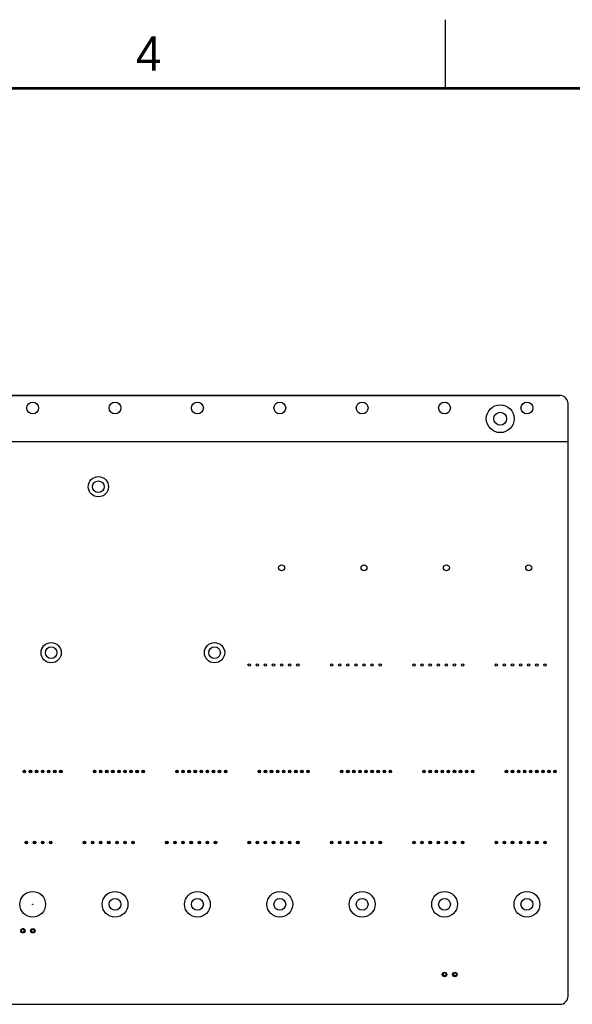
# Model space of a CAD drawing. Header units: inches. Extents: x 0 to 34, y 0 to 22.
# Tile 50 of 59: x 18.2 to 22.2, y 14.8 to 22. Entities that reach past the tile are written whole.
import ezdxf

# ---------------------------------------------------------------- set-up
doc = ezdxf.new("R2010")
doc.units = ezdxf.units.IN
doc.header["$LTSCALE"] = 1.87
doc.header["$MEASUREMENT"] = 0
doc.layers.get('0').update_dxf_attribs({"linetype": 'CONTINUOUS'})
for name, color, linetype in [('5_ALL_CURVES', 7, 'CONTINUOUS'), ('COSMETIC', 7, 'CONTINUOUS'), ('DATUMCURVES', 7, 'CONTINUOUS')]:
    doc.layers.add(name, color=color, linetype=linetype)
doc.styles.add('TEXTSTYLE_2', font='txt')

msp = doc.modelspace()

# ---------------------------------------------------------------- linework, layer by layer
at = {"color": 2, "linetype": 'CONTINUOUS'}
msp.add_line((21.25002, 22), (21.25002, 21.5), dxfattribs=at)
at = {"color": 7, "linetype": 'CONTINUOUS'}
for p, q in [((22.08588, 19.26132), (9.78323, 19.26132)), ((22.14494, 14.88338), (22.14494, 19.20227)), ((18.18205, 16.51508), (18.18205, 16.52936)), ((18.18795, 16.52689), (18.18205, 16.52689)), ((18.18795, 16.51508), (18.18205, 16.51508)), ((18.18795, 16.52948), (18.18795, 16.51508)), ((18.23519, 16.52689), (18.22338, 16.52689)), ((18.22338, 16.51508), (18.22338, 16.52689)), ((18.22338, 16.51508), (18.23519, 16.51508)), ((18.23519, 16.51508), (18.23519, 16.52689)), ((18.27949, 16.52689), (18.26768, 16.52689)), ((18.26768, 16.51508), (18.26768, 16.52689)), ((18.26768, 16.51508), (18.27949, 16.51508)), ((18.27949, 16.51508), (18.27949, 16.52689)), ((18.31492, 16.51508), (18.31492, 16.52945)), ((18.32082, 16.52689), (18.31492, 16.52689)), ((18.32082, 16.51508), (18.31492, 16.51508)), ((18.32082, 16.52939), (18.32082, 16.51508)), ((18.36807, 16.52689), (18.35626, 16.52689)), ((18.35626, 16.51508), (18.35626, 16.52689)), ((18.35626, 16.51508), (18.36807, 16.51508)), ((18.36807, 16.51508), (18.36807, 16.52689)), ((18.41236, 16.52689), (18.40055, 16.52689)), ((18.40055, 16.51508), (18.40055, 16.52689)), ((18.40055, 16.51508), (18.41236, 16.51508)), ((18.41236, 16.51508), (18.41236, 16.52689)), ((18.44779, 16.51508), (18.44779, 16.52954)), ((18.4537, 16.52689), (18.44779, 16.52689)), ((18.4537, 16.51508), (18.44779, 16.51508)), ((18.4537, 16.5293), (18.4537, 16.51508)), ((18.70232, 16.52689), (18.69051, 16.52689)), ((18.69051, 16.51508), (18.69051, 16.52689)), ((18.69051, 16.51508), (18.70232, 16.51508)), ((18.70232, 16.51508), (18.70232, 16.52689)), ((18.74661, 16.52689), (18.7348, 16.52689)), ((18.7348, 16.51508), (18.7348, 16.52689)), ((18.7348, 16.51508), (18.74661, 16.51508)), ((18.74661, 16.51508), (18.74661, 16.52689)), ((18.78205, 16.51508), (18.78205, 16.52936)), ((18.78795, 16.52689), (18.78205, 16.52689)), ((18.78795, 16.51508), (18.78205, 16.51508)), ((18.78795, 16.52948), (18.78795, 16.51508)), ((18.83519, 16.52689), (18.82338, 16.52689)), ((18.82338, 16.51508), (18.82338, 16.52689)), ((18.82338, 16.51508), (18.83519, 16.51508)), ((18.83519, 16.51508), (18.83519, 16.52689)), ((18.87949, 16.52689), (18.86768, 16.52689)), ((18.86768, 16.51508), (18.86768, 16.52689)), ((18.86768, 16.51508), (18.87949, 16.51508)), ((18.87949, 16.51508), (18.87949, 16.52689)), ((18.91492, 16.51508), (18.91492, 16.52945)), ((18.92082, 16.52689), (18.91492, 16.52689)), ((18.92082, 16.51508), (18.91492, 16.51508)), ((18.92082, 16.52939), (18.92082, 16.51508)), ((18.96807, 16.52689), (18.95626, 16.52689)), ((18.95626, 16.51508), (18.95626, 16.52689)), ((18.95626, 16.51508), (18.96807, 16.51508)), ((18.96807, 16.51508), (18.96807, 16.52689)), ((19.01236, 16.52689), (19.00055, 16.52689)), ((19.00055, 16.51508), (19.00055, 16.52689)), ((19.00055, 16.51508), (19.01236, 16.51508)), ((19.01236, 16.51508), (19.01236, 16.52689)), ((19.04779, 16.51508), (19.04779, 16.52954)), ((19.0537, 16.52689), (19.04779, 16.52689)), ((19.0537, 16.51508), (19.04779, 16.51508)), ((19.0537, 16.5293), (19.0537, 16.51508)), ((19.30232, 16.52689), (19.29051, 16.52689)), ((19.29051, 16.51508), (19.29051, 16.52689)), ((19.29051, 16.51508), (19.30232, 16.51508)), ((19.30232, 16.51508), (19.30232, 16.52689)), ((19.34661, 16.52689), (19.3348, 16.52689)), ((19.3348, 16.51508), (19.3348, 16.52689)), ((19.3348, 16.51508), (19.34661, 16.51508)), ((19.34661, 16.51508), (19.34661, 16.52689)), ((19.38205, 16.51508), (19.38205, 16.52936)), ((19.38795, 16.52689), (19.38205, 16.52689)), ((19.38795, 16.51508), (19.38205, 16.51508)), ((19.38795, 16.52948), (19.38795, 16.51508)), ((19.43519, 16.52689), (19.42338, 16.52689)), ((19.42338, 16.51508), (19.42338, 16.52689)), ((19.42338, 16.51508), (19.43519, 16.51508)), ((19.43519, 16.51508), (19.43519, 16.52689)), ((19.47949, 16.52689), (19.46768, 16.52689)), ((19.46768, 16.51508), (19.46768, 16.52689)), ((19.46768, 16.51508), (19.47949, 16.51508)), ((19.47949, 16.51508), (19.47949, 16.52689)), ((19.51492, 16.51508), (19.51492, 16.52945)), ((19.52082, 16.52689), (19.51492, 16.52689)), ((19.52082, 16.51508), (19.51492, 16.51508)), ((19.52082, 16.52939), (19.52082, 16.51508)), ((19.56807, 16.52689), (19.55626, 16.52689)), ((19.55626, 16.51508), (19.55626, 16.52689)), ((19.55626, 16.51508), (19.56807, 16.51508)), ((19.56807, 16.51508), (19.56807, 16.52689)), ((19.61236, 16.52689), (19.60055, 16.52689)), ((19.60055, 16.51508), (19.60055, 16.52689)), ((19.60055, 16.51508), (19.61236, 16.51508)), ((19.61236, 16.51508), (19.61236, 16.52689)), ((19.64779, 16.51508), (19.64779, 16.52954)), ((19.6537, 16.52689), (19.64779, 16.52689)), ((19.6537, 16.51508), (19.64779, 16.51508)), ((19.6537, 16.5293), (19.6537, 16.51508)), ((19.90232, 16.52689), (19.89051, 16.52689)), ((19.89051, 16.51508), (19.89051, 16.52689)), ((19.89051, 16.51508), (19.90232, 16.51508)), ((19.90232, 16.51508), (19.90232, 16.52689)), ((19.94661, 16.52689), (19.9348, 16.52689)), ((19.9348, 16.51508), (19.9348, 16.52689)), ((19.9348, 16.51508), (19.94661, 16.51508)), ((19.94661, 16.51508), (19.94661, 16.52689)), ((19.98205, 16.51508), (19.98205, 16.52936)), ((19.98795, 16.52689), (19.98205, 16.52689)), ((19.98795, 16.51508), (19.98205, 16.51508)), ((19.98795, 16.52948), (19.98795, 16.51508)), ((20.03519, 16.52689), (20.02338, 16.52689)), ((20.02338, 16.51508), (20.02338, 16.52689)), ((20.02338, 16.51508), (20.03519, 16.51508)), ((20.03519, 16.51508), (20.03519, 16.52689)), ((20.07949, 16.52689), (20.06768, 16.52689)), ((20.06768, 16.51508), (20.06768, 16.52689)), ((20.06768, 16.51508), (20.07949, 16.51508)), ((20.07949, 16.51508), (20.07949, 16.52689)), ((20.11492, 16.51508), (20.11492, 16.52945)), ((20.12082, 16.52689), (20.11492, 16.52689)), ((20.12082, 16.51508), (20.11492, 16.51508)), ((20.12082, 16.52939), (20.12082, 16.51508)), ((20.16807, 16.52689), (20.15626, 16.52689)), ((20.15626, 16.51508), (20.15626, 16.52689)), ((20.15626, 16.51508), (20.16807, 16.51508)), ((20.16807, 16.51508), (20.16807, 16.52689)), ((20.21236, 16.52689), (20.20055, 16.52689)), ((20.20055, 16.51508), (20.20055, 16.52689)), ((20.20055, 16.51508), (20.21236, 16.51508)), ((20.21236, 16.51508), (20.21236, 16.52689)), ((20.24779, 16.51508), (20.24779, 16.52954)), ((20.2537, 16.52689), (20.24779, 16.52689)), ((20.2537, 16.51508), (20.24779, 16.51508)), ((20.2537, 16.5293), (20.2537, 16.51508)), ((20.50232, 16.52689), (20.49051, 16.52689)), ((20.49051, 16.51508), (20.49051, 16.52689)), ((20.49051, 16.51508), (20.50232, 16.51508)), ((20.50232, 16.51508), (20.50232, 16.52689)), ((20.54661, 16.52689), (20.5348, 16.52689)), ((20.5348, 16.51508), (20.5348, 16.52689)), ((20.5348, 16.51508), (20.54661, 16.51508)), ((20.54661, 16.51508), (20.54661, 16.52689)), ((20.58205, 16.51508), (20.58205, 16.52936)), ((20.58795, 16.52689), (20.58205, 16.52689)), ((20.58795, 16.51508), (20.58205, 16.51508)), ((20.58795, 16.52948), (20.58795, 16.51508)), ((20.63519, 16.52689), (20.62338, 16.52689)), ((20.62338, 16.51508), (20.62338, 16.52689)), ((20.62338, 16.51508), (20.63519, 16.51508)), ((20.63519, 16.51508), (20.63519, 16.52689)), ((20.67949, 16.52689), (20.66768, 16.52689)), ((20.66768, 16.51508), (20.66768, 16.52689)), ((20.66768, 16.51508), (20.67949, 16.51508)), ((20.67949, 16.51508), (20.67949, 16.52689)), ((20.71492, 16.51508), (20.71492, 16.52945)), ((20.72082, 16.52689), (20.71492, 16.52689)), ((20.72082, 16.51508), (20.71492, 16.51508)), ((20.72082, 16.52939), (20.72082, 16.51508)), ((20.76807, 16.52689), (20.75626, 16.52689)), ((20.75626, 16.51508), (20.75626, 16.52689)), ((20.75626, 16.51508), (20.76807, 16.51508)), ((20.76807, 16.51508), (20.76807, 16.52689)), ((20.81236, 16.52689), (20.80055, 16.52689)), ((20.80055, 16.51508), (20.80055, 16.52689)), ((20.80055, 16.51508), (20.81236, 16.51508)), ((20.81236, 16.51508), (20.81236, 16.52689)), ((20.84779, 16.51508), (20.84779, 16.52954)), ((20.8537, 16.52689), (20.84779, 16.52689)), ((20.8537, 16.51508), (20.84779, 16.51508)), ((20.8537, 16.5293), (20.8537, 16.51508)), ((21.10232, 16.52689), (21.09051, 16.52689)), ((21.09051, 16.51508), (21.09051, 16.52689)), ((21.09051, 16.51508), (21.10232, 16.51508)), ((21.10232, 16.51508), (21.10232, 16.52689)), ((21.14661, 16.52689), (21.1348, 16.52689)), ((21.1348, 16.51508), (21.1348, 16.52689)), ((21.1348, 16.51508), (21.14661, 16.51508)), ((21.14661, 16.51508), (21.14661, 16.52689)), ((21.18205, 16.51508), (21.18205, 16.52936)), ((21.18795, 16.52689), (21.18205, 16.52689)), ((21.18795, 16.51508), (21.18205, 16.51508)), ((21.18795, 16.52948), (21.18795, 16.51508)), ((21.23519, 16.52689), (21.22338, 16.52689)), ((21.22338, 16.51508), (21.22338, 16.52689)), ((21.22338, 16.51508), (21.23519, 16.51508)), ((21.23519, 16.51508), (21.23519, 16.52689)), ((21.27949, 16.52689), (21.26768, 16.52689)), ((21.26768, 16.51508), (21.26768, 16.52689)), ((21.26768, 16.51508), (21.27949, 16.51508)), ((21.27949, 16.51508), (21.27949, 16.52689)), ((21.31492, 16.51508), (21.31492, 16.52945)), ((21.32082, 16.52689), (21.31492, 16.52689)), ((21.32082, 16.51508), (21.31492, 16.51508)), ((21.32082, 16.52939), (21.32082, 16.51508)), ((21.36807, 16.52689), (21.35626, 16.52689)), ((21.35626, 16.51508), (21.35626, 16.52689)), ((21.35626, 16.51508), (21.36807, 16.51508)), ((21.36807, 16.51508), (21.36807, 16.52689)), ((21.41236, 16.52689), (21.40055, 16.52689)), ((21.40055, 16.51508), (21.40055, 16.52689)), ((21.40055, 16.51508), (21.41236, 16.51508)), ((21.41236, 16.51508), (21.41236, 16.52689)), ((21.44779, 16.51508), (21.44779, 16.52954)), ((21.4537, 16.52689), (21.44779, 16.52689)), ((21.4537, 16.51508), (21.44779, 16.51508)), ((21.4537, 16.5293), (21.4537, 16.51508)), ((21.70232, 16.52689), (21.69051, 16.52689)), ((21.69051, 16.51508), (21.69051, 16.52689)), ((21.69051, 16.51508), (21.70232, 16.51508)), ((21.70232, 16.51508), (21.70232, 16.52689)), ((21.74661, 16.52689), (21.7348, 16.52689)), ((21.7348, 16.51508), (21.7348, 16.52689)), ((21.7348, 16.51508), (21.74661, 16.51508)), ((21.74661, 16.51508), (21.74661, 16.52689)), ((21.78205, 16.51508), (21.78205, 16.52936)), ((21.78795, 16.52689), (21.78205, 16.52689)), ((21.78795, 16.51508), (21.78205, 16.51508)), ((21.78795, 16.52948), (21.78795, 16.51508)), ((21.83519, 16.52689), (21.82338, 16.52689)), ((21.82338, 16.51508), (21.82338, 16.52689)), ((21.82338, 16.51508), (21.83519, 16.51508)), ((21.83519, 16.51508), (21.83519, 16.52689)), ((21.87949, 16.52689), (21.86768, 16.52689)), ((21.86768, 16.51508), (21.86768, 16.52689)), ((21.86768, 16.51508), (21.87949, 16.51508)), ((21.87949, 16.51508), (21.87949, 16.52689)), ((21.91492, 16.51508), (21.91492, 16.52945)), ((21.92082, 16.52689), (21.91492, 16.52689)), ((21.92082, 16.51508), (21.91492, 16.51508)), ((21.92082, 16.52939), (21.92082, 16.51508)), ((21.96807, 16.52689), (21.95626, 16.52689)), ((21.95626, 16.51508), (21.95626, 16.52689)), ((21.95626, 16.51508), (21.96807, 16.51508)), ((21.96807, 16.51508), (21.96807, 16.52689)), ((22.01236, 16.52689), (22.00055, 16.52689)), ((22.00055, 16.51508), (22.00055, 16.52689)), ((22.00055, 16.51508), (22.01236, 16.51508)), ((22.01236, 16.51508), (22.01236, 16.52689)), ((22.04779, 16.51508), (22.04779, 16.52954)), ((22.0537, 16.52689), (22.04779, 16.52689)), ((22.0537, 16.51508), (22.04779, 16.51508)), ((22.0537, 16.5293), (22.0537, 16.51508)), ((18.19386, 16.00927), (18.20567, 16.00927)), ((18.19386, 15.99746), (18.19386, 16.00927)), ((18.20567, 16.00647), (18.19386, 16.00647)), ((18.20567, 16.00927), (18.20567, 15.99746)), ((18.25291, 16.00927), (18.26472, 16.00927)), ((18.25291, 15.99746), (18.25291, 16.00927)), ((18.26472, 16.00647), (18.25291, 16.00647)), ((18.26472, 16.00927), (18.26472, 15.99746)), ((18.31197, 16.00927), (18.32378, 16.00927)), ((18.31197, 15.99746), (18.31197, 16.00927)), ((18.32378, 16.00647), (18.31197, 16.00647)), ((18.32378, 16.00927), (18.32378, 15.99746)), ((18.37102, 16.00927), (18.38283, 16.00927)), ((18.37102, 15.99746), (18.37102, 16.00927)), ((18.38283, 16.00647), (18.37102, 16.00647)), ((18.38283, 16.00927), (18.38283, 15.99746)), ((18.61669, 16.00927), (18.6285, 16.00927)), ((18.61669, 15.99746), (18.61669, 16.00927)), ((18.6285, 16.00647), (18.61669, 16.00647)), ((18.6285, 16.00927), (18.6285, 15.99746)), ((18.67575, 16.00927), (18.68756, 16.00927)), ((18.67575, 15.99746), (18.67575, 16.00927)), ((18.68756, 16.00647), (18.67575, 16.00647)), ((18.68756, 16.00927), (18.68756, 15.99746)), ((18.7348, 16.00927), (18.74661, 16.00927)), ((18.7348, 15.99746), (18.7348, 16.00927)), ((18.74661, 16.00647), (18.7348, 16.00647)), ((18.74661, 16.00927), (18.74661, 15.99746)), ((18.79386, 16.00927), (18.80567, 16.00927)), ((18.79386, 15.99746), (18.79386, 16.00927)), ((18.80567, 16.00647), (18.79386, 16.00647)), ((18.80567, 16.00927), (18.80567, 15.99746)), ((18.85291, 16.00927), (18.86472, 16.00927)), ((18.85291, 15.99746), (18.85291, 16.00927)), ((18.86472, 16.00647), (18.85291, 16.00647)), ((18.86472, 16.00927), (18.86472, 15.99746)), ((18.91197, 16.00927), (18.92378, 16.00927)), ((18.91197, 15.99746), (18.91197, 16.00927)), ((18.92378, 16.00647), (18.91197, 16.00647)), ((18.92378, 16.00927), (18.92378, 15.99746)), ((18.97102, 16.00927), (18.98283, 16.00927)), ((18.97102, 15.99746), (18.97102, 16.00927)), ((18.98283, 16.00647), (18.97102, 16.00647)), ((18.98283, 16.00927), (18.98283, 15.99746)), ((19.21669, 16.00927), (19.2285, 16.00927)), ((19.21669, 15.99746), (19.21669, 16.00927)), ((19.2285, 16.00647), (19.21669, 16.00647)), ((19.2285, 16.00927), (19.2285, 15.99746)), ((19.27575, 16.00927), (19.28756, 16.00927)), ((19.27575, 15.99746), (19.27575, 16.00927)), ((19.28756, 16.00647), (19.27575, 16.00647)), ((19.28756, 16.00927), (19.28756, 15.99746)), ((19.3348, 16.00927), (19.34661, 16.00927)), ((19.3348, 15.99746), (19.3348, 16.00927)), ((19.34661, 16.00647), (19.3348, 16.00647)), ((19.34661, 16.00927), (19.34661, 15.99746)), ((19.39386, 16.00927), (19.40567, 16.00927)), ((19.39386, 15.99746), (19.39386, 16.00927)), ((19.40567, 16.00647), (19.39386, 16.00647)), ((19.40567, 16.00927), (19.40567, 15.99746)), ((19.45291, 16.00927), (19.46472, 16.00927)), ((19.45291, 15.99746), (19.45291, 16.00927)), ((19.46472, 16.00647), (19.45291, 16.00647)), ((19.46472, 16.00927), (19.46472, 15.99746)), ((19.51197, 16.00927), (19.52378, 16.00927)), ((19.51197, 15.99746), (19.51197, 16.00927)), ((19.52378, 16.00647), (19.51197, 16.00647)), ((19.52378, 16.00927), (19.52378, 15.99746)), ((19.57102, 16.00927), (19.58283, 16.00927)), ((19.57102, 15.99746), (19.57102, 16.00927)), ((19.58283, 16.00647), (19.57102, 16.00647)), ((19.58283, 16.00927), (19.58283, 15.99746)), ((19.81669, 16.00927), (19.8285, 16.00927)), ((19.81669, 15.99746), (19.81669, 16.00927)), ((19.8285, 16.00647), (19.81669, 16.00647)), ((19.8285, 16.00927), (19.8285, 15.99746)), ((19.87575, 16.00927), (19.88756, 16.00927)), ((19.87575, 15.99746), (19.87575, 16.00927)), ((19.88756, 16.00647), (19.87575, 16.00647)), ((19.88756, 16.00927), (19.88756, 15.99746)), ((19.9348, 16.00927), (19.94661, 16.00927)), ((19.9348, 15.99746), (19.9348, 16.00927)), ((19.94661, 16.00647), (19.9348, 16.00647)), ((19.94661, 16.00927), (19.94661, 15.99746)), ((19.99386, 16.00927), (20.00567, 16.00927)), ((19.99386, 15.99746), (19.99386, 16.00927)), ((20.00567, 16.00647), (19.99386, 16.00647)), ((20.00567, 16.00927), (20.00567, 15.99746)), ((20.05291, 16.00927), (20.06472, 16.00927)), ((20.05291, 15.99746), (20.05291, 16.00927)), ((20.06472, 16.00647), (20.05291, 16.00647)), ((20.06472, 16.00927), (20.06472, 15.99746)), ((20.11197, 16.00927), (20.12378, 16.00927)), ((20.11197, 15.99746), (20.11197, 16.00927)), ((20.12378, 16.00647), (20.11197, 16.00647)), ((20.12378, 16.00927), (20.12378, 15.99746)), ((20.17102, 16.00927), (20.18283, 16.00927)), ((20.17102, 15.99746), (20.17102, 16.00927)), ((20.18283, 16.00647), (20.17102, 16.00647)), ((20.18283, 16.00927), (20.18283, 15.99746)), ((20.41669, 16.00927), (20.4285, 16.00927)), ((20.41669, 15.99746), (20.41669, 16.00927)), ((20.4285, 16.00647), (20.41669, 16.00647)), ((20.4285, 16.00927), (20.4285, 15.99746)), ((20.47575, 16.00927), (20.48756, 16.00927)), ((20.47575, 15.99746), (20.47575, 16.00927)), ((20.48756, 16.00647), (20.47575, 16.00647)), ((20.48756, 16.00927), (20.48756, 15.99746)), ((20.5348, 16.00927), (20.54661, 16.00927)), ((20.5348, 15.99746), (20.5348, 16.00927)), ((20.54661, 16.00647), (20.5348, 16.00647)), ((20.54661, 16.00927), (20.54661, 15.99746)), ((20.59386, 16.00927), (20.60567, 16.00927)), ((20.59386, 15.99746), (20.59386, 16.00927)), ((20.60567, 16.00647), (20.59386, 16.00647)), ((20.60567, 16.00927), (20.60567, 15.99746)), ((20.65291, 16.00927), (20.66472, 16.00927)), ((20.65291, 15.99746), (20.65291, 16.00927)), ((20.66472, 16.00647), (20.65291, 16.00647)), ((20.66472, 16.00927), (20.66472, 15.99746)), ((20.71197, 16.00927), (20.72378, 16.00927)), ((20.71197, 15.99746), (20.71197, 16.00927)), ((20.72378, 16.00647), (20.71197, 16.00647)), ((20.72378, 16.00927), (20.72378, 15.99746)), ((20.77102, 16.00927), (20.78283, 16.00927)), ((20.77102, 15.99746), (20.77102, 16.00927)), ((20.78283, 16.00647), (20.77102, 16.00647)), ((20.78283, 16.00927), (20.78283, 15.99746)), ((21.01669, 16.00927), (21.0285, 16.00927)), ((21.01669, 15.99746), (21.01669, 16.00927)), ((21.0285, 16.00647), (21.01669, 16.00647)), ((21.0285, 16.00927), (21.0285, 15.99746)), ((21.07575, 16.00927), (21.08756, 16.00927)), ((21.07575, 15.99746), (21.07575, 16.00927)), ((21.08756, 16.00647), (21.07575, 16.00647)), ((21.08756, 16.00927), (21.08756, 15.99746)), ((21.1348, 16.00927), (21.14661, 16.00927)), ((21.1348, 15.99746), (21.1348, 16.00927)), ((21.14661, 16.00647), (21.1348, 16.00647)), ((21.14661, 16.00927), (21.14661, 15.99746)), ((21.19386, 16.00927), (21.20567, 16.00927)), ((21.19386, 15.99746), (21.19386, 16.00927)), ((21.20567, 16.00647), (21.19386, 16.00647)), ((21.20567, 16.00927), (21.20567, 15.99746)), ((21.25291, 16.00927), (21.26472, 16.00927)), ((21.25291, 15.99746), (21.25291, 16.00927)), ((21.26472, 16.00647), (21.25291, 16.00647)), ((21.26472, 16.00927), (21.26472, 15.99746)), ((21.31197, 16.00927), (21.32378, 16.00927)), ((21.31197, 15.99746), (21.31197, 16.00927)), ((21.32378, 16.00647), (21.31197, 16.00647)), ((21.32378, 16.00927), (21.32378, 15.99746)), ((21.37102, 16.00927), (21.38283, 16.00927)), ((21.37102, 15.99746), (21.37102, 16.00927)), ((21.38283, 16.00647), (21.37102, 16.00647)), ((21.38283, 16.00927), (21.38283, 15.99746)), ((21.61669, 16.00927), (21.6285, 16.00927)), ((21.61669, 15.99746), (21.61669, 16.00927)), ((21.6285, 16.00647), (21.61669, 16.00647)), ((21.6285, 16.00927), (21.6285, 15.99746)), ((21.67575, 16.00927), (21.68756, 16.00927)), ((21.67575, 15.99746), (21.67575, 16.00927)), ((21.68756, 16.00647), (21.67575, 16.00647)), ((21.68756, 16.00927), (21.68756, 15.99746)), ((21.7348, 16.00927), (21.74661, 16.00927)), ((21.7348, 15.99746), (21.7348, 16.00927)), ((21.74661, 16.00647), (21.7348, 16.00647)), ((21.74661, 16.00927), (21.74661, 15.99746)), ((21.79386, 16.00927), (21.80567, 16.00927)), ((21.79386, 15.99746), (21.79386, 16.00927)), ((21.80567, 16.00647), (21.79386, 16.00647)), ((21.80567, 16.00927), (21.80567, 15.99746)), ((21.85291, 16.00927), (21.86472, 16.00927)), ((21.85291, 15.99746), (21.85291, 16.00927)), ((21.86472, 16.00647), (21.85291, 16.00647)), ((21.86472, 16.00927), (21.86472, 15.99746)), ((21.91197, 16.00927), (21.92378, 16.00927)), ((21.91197, 15.99746), (21.91197, 16.00927)), ((21.92378, 16.00647), (21.91197, 16.00647)), ((21.92378, 16.00927), (21.92378, 15.99746)), ((21.97102, 16.00927), (21.98283, 16.00927)), ((21.97102, 15.99746), (21.97102, 16.00927)), ((21.98283, 16.00647), (21.97102, 16.00647)), ((21.98283, 16.00927), (21.98283, 15.99746)), ((18.19386, 16.00026), (18.20567, 16.00026)), ((18.20567, 15.99746), (18.19386, 15.99746)), ((18.25291, 16.00026), (18.26472, 16.00026)), ((18.26472, 15.99746), (18.25291, 15.99746)), ((18.31197, 16.00026), (18.32378, 16.00026)), ((18.32378, 15.99746), (18.31197, 15.99746)), ((18.37102, 16.00026), (18.38283, 16.00026)), ((18.38283, 15.99746), (18.37102, 15.99746)), ((18.61669, 16.00027), (18.6285, 16.00027)), ((18.6285, 15.99746), (18.61669, 15.99746)), ((18.67575, 16.00027), (18.68756, 16.00026)), ((18.68756, 15.99746), (18.67575, 15.99746)), ((18.7348, 16.00026), (18.74661, 16.00026)), ((18.74661, 15.99746), (18.7348, 15.99746)), ((18.79386, 16.00026), (18.80567, 16.00026)), ((18.80567, 15.99746), (18.79386, 15.99746)), ((18.85291, 16.00026), (18.86472, 16.00026)), ((18.86472, 15.99746), (18.85291, 15.99746)), ((18.91197, 16.00026), (18.92378, 16.00026)), ((18.92378, 15.99746), (18.91197, 15.99746)), ((18.97102, 16.00026), (18.98283, 16.00026)), ((18.98283, 15.99746), (18.97102, 15.99746)), ((19.21669, 16.00027), (19.2285, 16.00027)), ((19.2285, 15.99746), (19.21669, 15.99746)), ((19.27575, 16.00027), (19.28756, 16.00026)), ((19.28756, 15.99746), (19.27575, 15.99746)), ((19.3348, 16.00026), (19.34661, 16.00026)), ((19.34661, 15.99746), (19.3348, 15.99746)), ((19.39386, 16.00026), (19.40567, 16.00026)), ((19.40567, 15.99746), (19.39386, 15.99746)), ((19.45291, 16.00026), (19.46472, 16.00026)), ((19.46472, 15.99746), (19.45291, 15.99746)), ((19.51197, 16.00026), (19.52378, 16.00026)), ((19.52378, 15.99746), (19.51197, 15.99746)), ((19.57102, 16.00026), (19.58283, 16.00026)), ((19.58283, 15.99746), (19.57102, 15.99746)), ((19.81669, 16.00027), (19.8285, 16.00027)), ((19.8285, 15.99746), (19.81669, 15.99746)), ((19.87575, 16.00027), (19.88756, 16.00026)), ((19.88756, 15.99746), (19.87575, 15.99746)), ((19.9348, 16.00026), (19.94661, 16.00026)), ((19.94661, 15.99746), (19.9348, 15.99746)), ((19.99386, 16.00026), (20.00567, 16.00026)), ((20.00567, 15.99746), (19.99386, 15.99746)), ((20.05291, 16.00026), (20.06472, 16.00026)), ((20.06472, 15.99746), (20.05291, 15.99746)), ((20.11197, 16.00026), (20.12378, 16.00026)), ((20.12378, 15.99746), (20.11197, 15.99746)), ((20.17102, 16.00026), (20.18283, 16.00026)), ((20.18283, 15.99746), (20.17102, 15.99746)), ((20.41669, 16.00027), (20.4285, 16.00027)), ((20.4285, 15.99746), (20.41669, 15.99746)), ((20.47575, 16.00027), (20.48756, 16.00026)), ((20.48756, 15.99746), (20.47575, 15.99746)), ((20.5348, 16.00026), (20.54661, 16.00026)), ((20.54661, 15.99746), (20.5348, 15.99746)), ((20.59386, 16.00026), (20.60567, 16.00026)), ((20.60567, 15.99746), (20.59386, 15.99746)), ((20.65291, 16.00026), (20.66472, 16.00026)), ((20.66472, 15.99746), (20.65291, 15.99746)), ((20.71197, 16.00026), (20.72378, 16.00026)), ((20.72378, 15.99746), (20.71197, 15.99746)), ((20.77102, 16.00026), (20.78283, 16.00026)), ((20.78283, 15.99746), (20.77102, 15.99746)), ((21.01669, 16.00027), (21.0285, 16.00027)), ((21.0285, 15.99746), (21.01669, 15.99746)), ((21.07575, 16.00027), (21.08756, 16.00026)), ((21.08756, 15.99746), (21.07575, 15.99746)), ((21.1348, 16.00026), (21.14661, 16.00026)), ((21.14661, 15.99746), (21.1348, 15.99746)), ((21.19386, 16.00026), (21.20567, 16.00026)), ((21.20567, 15.99746), (21.19386, 15.99746)), ((21.25291, 16.00026), (21.26472, 16.00026)), ((21.26472, 15.99746), (21.25291, 15.99746)), ((21.31197, 16.00026), (21.32378, 16.00026)), ((21.32378, 15.99746), (21.31197, 15.99746)), ((21.37102, 16.00026), (21.38283, 16.00026)), ((21.38283, 15.99746), (21.37102, 15.99746)), ((21.61669, 16.00027), (21.6285, 16.00027)), ((21.6285, 15.99746), (21.61669, 15.99746)), ((21.67575, 16.00027), (21.68756, 16.00026)), ((21.68756, 15.99746), (21.67575, 15.99746)), ((21.7348, 16.00026), (21.74661, 16.00026)), ((21.74661, 15.99746), (21.7348, 15.99746)), ((21.79386, 16.00026), (21.80567, 16.00026)), ((21.80567, 15.99746), (21.79386, 15.99746)), ((21.85291, 16.00026), (21.86472, 16.00026)), ((21.86472, 15.99746), (21.85291, 15.99746)), ((21.91197, 16.00026), (21.92378, 16.00026)), ((21.92378, 15.99746), (21.91197, 15.99746)), ((21.97102, 16.00026), (21.98283, 16.00026)), ((21.98283, 15.99746), (21.97102, 15.99746)), ((18.181, 15.36957), (18.16225, 15.36957)), ((18.16225, 15.36957), (18.16225, 15.35082)), ((18.181, 15.36957), (18.181, 15.35082)), ((18.256, 15.36957), (18.23725, 15.36957)), ((18.23725, 15.36957), (18.23725, 15.35082)), ((18.256, 15.36957), (18.256, 15.35082)), ((18.181, 15.35082), (18.16225, 15.35082)), ((18.256, 15.35082), (18.23725, 15.35082)), ((21.2549, 15.05082), (21.23615, 15.05082)), ((21.23615, 15.05082), (21.23615, 15.03207)), ((21.2549, 15.03207), (21.23615, 15.03207)), ((21.2549, 15.05082), (21.2549, 15.03207)), ((21.3299, 15.05082), (21.31115, 15.05082)), ((21.31115, 15.05082), (21.31115, 15.03207)), ((21.3299, 15.03207), (21.31115, 15.03207)), ((21.3299, 15.05082), (21.3299, 15.03207)), ((9.78323, 14.82432), (22.08588, 14.82432))]:
    msp.add_line(p, q, dxfattribs=at)
at = {"color": 7, "linetype": 'CONTINUOUS', "const_width": 0.02}
msp.add_lwpolyline([(33.50002, 21.5), (0.50002, 21.5)], dxfattribs=at)
at = {"color": 7, "linetype": 'CONTINUOUS'}
for centre, radius in [((18.24553, 19.1702), 0.04312), ((18.84553, 19.1702), 0.04312), ((19.44553, 19.1702), 0.04312), ((20.04553, 19.1702), 0.04312), ((20.64553, 19.1702), 0.04312), ((21.24553, 19.1702), 0.04312), ((21.84553, 19.1702), 0.04312), ((21.65112, 19.0918), 0.04688), ((18.72365, 18.59646), 0.04237), ((20.05882, 18.00533), 0.02175), ((20.65882, 18.00533), 0.02175), ((21.25882, 18.00533), 0.02175), ((21.85882, 18.00533), 0.02175), ((18.37998, 17.38697), 0.04237), ((19.5703, 17.38697), 0.04237), ((19.8226, 17.29667), 0.00886), ((19.88165, 17.29667), 0.00886), ((19.94071, 17.29667), 0.00886), ((19.99976, 17.29667), 0.00886), ((20.05882, 17.29667), 0.00886), ((20.11787, 17.29667), 0.00886), ((20.17693, 17.29667), 0.00886), ((20.4226, 17.29667), 0.00886), ((20.48165, 17.29667), 0.00886), ((20.54071, 17.29667), 0.00886), ((20.59976, 17.29667), 0.00886), ((20.65882, 17.29667), 0.00886), ((20.71787, 17.29667), 0.00886), ((20.77693, 17.29667), 0.00886), ((21.0226, 17.29667), 0.00886), ((21.08165, 17.29667), 0.00886), ((21.14071, 17.29667), 0.00886), ((21.19976, 17.29667), 0.00886), ((21.25882, 17.29667), 0.00886), ((21.31787, 17.29667), 0.00886), ((21.37693, 17.29667), 0.00886), ((21.6226, 17.29667), 0.00886), ((21.68165, 17.29667), 0.00886), ((21.74071, 17.29667), 0.00886), ((21.79976, 17.29667), 0.00886), ((21.85882, 17.29667), 0.00886), ((21.91787, 17.29667), 0.00886), ((21.97693, 17.29667), 0.00886), ((18.18508, 16.52098), 0.009), ((18.22933, 16.52098), 0.009), ((18.27358, 16.52098), 0.009), ((18.31783, 16.52098), 0.009), ((18.36208, 16.52098), 0.009), ((18.40633, 16.52098), 0.009), ((18.45058, 16.52098), 0.009), ((18.69658, 16.52098), 0.009), ((18.74083, 16.52098), 0.009), ((18.78508, 16.52098), 0.009), ((18.82933, 16.52098), 0.009), ((18.87358, 16.52098), 0.009), ((18.91783, 16.52098), 0.009), ((18.96208, 16.52098), 0.009), ((19.00633, 16.52098), 0.009), ((19.05058, 16.52098), 0.009), ((19.29658, 16.52098), 0.009), ((19.34083, 16.52098), 0.009), ((19.38508, 16.52098), 0.009), ((19.42933, 16.52098), 0.009), ((19.47358, 16.52098), 0.009), ((19.51783, 16.52098), 0.009), ((19.56208, 16.52098), 0.009), ((19.60633, 16.52098), 0.009), ((19.65058, 16.52098), 0.009), ((19.89658, 16.52098), 0.009), ((19.94083, 16.52098), 0.009), ((19.98508, 16.52098), 0.009), ((20.02933, 16.52098), 0.009), ((20.07358, 16.52098), 0.009), ((20.11783, 16.52098), 0.009), ((20.16208, 16.52098), 0.009), ((20.20633, 16.52098), 0.009), ((20.25058, 16.52098), 0.009), ((20.49658, 16.52098), 0.009), ((20.54083, 16.52098), 0.009), ((20.58508, 16.52098), 0.009), ((20.62933, 16.52098), 0.009), ((20.67358, 16.52098), 0.009), ((20.71783, 16.52098), 0.009), ((20.76208, 16.52098), 0.009), ((20.80633, 16.52098), 0.009), ((20.85058, 16.52098), 0.009), ((21.09658, 16.52098), 0.009), ((21.14083, 16.52098), 0.009), ((21.18508, 16.52098), 0.009), ((21.22933, 16.52098), 0.009), ((21.27358, 16.52098), 0.009), ((21.31783, 16.52098), 0.009), ((21.36208, 16.52098), 0.009), ((21.40633, 16.52098), 0.009), ((21.45058, 16.52098), 0.009), ((21.69658, 16.52098), 0.009), ((21.74083, 16.52098), 0.009), ((21.78508, 16.52098), 0.009), ((21.82933, 16.52098), 0.009), ((21.87358, 16.52098), 0.009), ((21.91783, 16.52098), 0.009), ((21.96208, 16.52098), 0.009), ((22.00633, 16.52098), 0.009), ((22.05058, 16.52098), 0.009), ((18.19976, 16.00337), 0.00886), ((18.25882, 16.00337), 0.00886), ((18.31787, 16.00337), 0.00886), ((18.37693, 16.00337), 0.00886), ((18.6226, 16.00337), 0.00886), ((18.68165, 16.00337), 0.00886), ((18.74071, 16.00337), 0.00886), ((18.79976, 16.00337), 0.00886), ((18.85882, 16.00337), 0.00886), ((18.91787, 16.00337), 0.00886), ((18.97693, 16.00337), 0.00886), ((19.2226, 16.00337), 0.00886), ((19.28165, 16.00337), 0.00886), ((19.34071, 16.00337), 0.00886), ((19.39976, 16.00337), 0.00886), ((19.45882, 16.00337), 0.00886), ((19.51787, 16.00337), 0.00886), ((19.57693, 16.00337), 0.00886), ((19.8226, 16.00337), 0.00886), ((19.88165, 16.00337), 0.00886), ((19.94071, 16.00337), 0.00886), ((19.99976, 16.00337), 0.00886), ((20.05882, 16.00337), 0.00886), ((20.11787, 16.00337), 0.00886), ((20.17693, 16.00337), 0.00886), ((20.4226, 16.00337), 0.00886), ((20.48165, 16.00337), 0.00886), ((20.54071, 16.00337), 0.00886), ((20.59976, 16.00337), 0.00886), ((20.65882, 16.00337), 0.00886), ((20.71787, 16.00337), 0.00886), ((20.77693, 16.00337), 0.00886), ((21.0226, 16.00337), 0.00886), ((21.08165, 16.00337), 0.00886), ((21.14071, 16.00337), 0.00886), ((21.19976, 16.00337), 0.00886), ((21.25882, 16.00337), 0.00886), ((21.31787, 16.00337), 0.00886), ((21.37693, 16.00337), 0.00886), ((21.6226, 16.00337), 0.00886), ((21.68165, 16.00337), 0.00886), ((21.74071, 16.00337), 0.00886), ((21.79976, 16.00337), 0.00886), ((21.85882, 16.00337), 0.00886), ((21.91787, 16.00337), 0.00886), ((21.97693, 16.00337), 0.00886), ((18.84553, 15.55295), 0.04312), ((19.44553, 15.55295), 0.04312), ((20.04553, 15.55295), 0.04312), ((20.64553, 15.55295), 0.04312), ((21.24553, 15.55295), 0.04312), ((21.84553, 15.55295), 0.04312), ((18.24553, 15.55295), 0.00145), ((18.17428, 15.3602), 0.01609), ((18.24662, 15.3602), 0.01609), ((21.24553, 15.04145), 0.01609), ((21.32053, 15.04145), 0.01609)]:
    msp.add_circle(centre, radius, dxfattribs=at)
for centre, start, end in [((22.08588, 19.20227), 0, 90), ((22.08588, 14.88338), 270, 360)]:
    msp.add_arc(centre, 0.05906, start, end, dxfattribs=at)
at = {"layer": '5_ALL_CURVES', "color": 40, "linetype": 'CONTINUOUS'}
msp.add_arc((18.17162, 15.3602), 0.01613, 0, 79.2, dxfattribs=at)
at = {"layer": 'COSMETIC', "color": 4, "linetype": 'CONTINUOUS'}
for p, q in [((9.78323, 19.26132), (22.08588, 19.26132)), ((22.14494, 18.92382), (22.14494, 19.20227)), ((22.14494, 18.92382), (10.89051, 18.92382))]:
    msp.add_line(p, q, dxfattribs=at)
for centre, radius in [((21.65112, 19.0918), 0.10125), ((18.72365, 18.59646), 0.07382), ((18.37998, 17.38697), 0.07382), ((19.5703, 17.38697), 0.07382), ((18.24553, 15.55295), 0.09375), ((18.84553, 15.55295), 0.09375), ((19.44553, 15.55295), 0.09375), ((20.04553, 15.55295), 0.09375), ((20.64553, 15.55295), 0.09375), ((21.24553, 15.55295), 0.09375), ((21.84553, 15.55295), 0.09375)]:
    msp.add_circle(centre, radius, dxfattribs=at)
msp.add_arc((22.08588, 19.20227), 0.05906, 0, 90, dxfattribs=at)
at = {"layer": 'DATUMCURVES', "color": 4, "linetype": 'CONTINUOUS'}
for centre in [(18.24553, 15.55295), (20.04553, 15.55295)]:
    msp.add_circle(centre, 0.09375, dxfattribs=at)

# ---------------------------------------------------------------- texts
at = {"color": 2, "linetype": 'CONTINUOUS', "insert": (18.99773, 21.8777), "char_height": 0.25, "width": 0.25, "attachment_point": 1, "line_spacing_factor": 0.9, "style": 'TEXTSTYLE_2'}
msp.add_mtext('4', dxfattribs=at)

doc.saveas('drawing.dxf')
